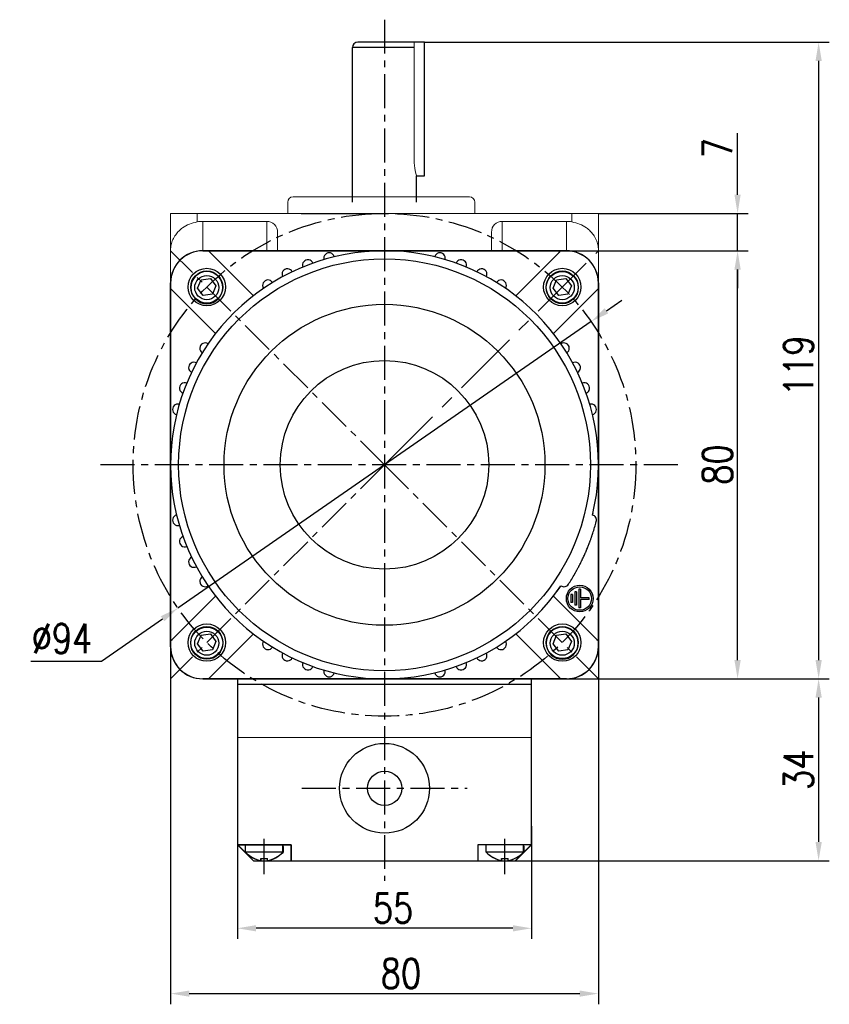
# Model space of a CAD drawing. Header units: inches. Extents: x -753 to 5070, y -3075 to 1581.
# Tile 22 of 178: x 2137 to 2288, y -2008 to -1824. Entities that reach past the tile are written whole.
import ezdxf

# ---------------------------------------------------------------- set-up
doc = ezdxf.new("R2010")
doc.units = ezdxf.units.IN
doc.header["$LTSCALE"] = 10
doc.header["$MEASUREMENT"] = 0
doc.linetypes.add('CENTER', pattern=[10.16, 6.35, -1.27, 1.27, -1.27])
for name, color, linetype in [('1轮廓实线层', 7, 'Continuous'), ('3中心线层', 1, 'CENTER'), ('7标注层', 4, 'Continuous')]:
    doc.layers.add(name, color=color, linetype=linetype)
doc.styles.add('TH_GBDIM', font='romans.shx', dxfattribs={"width": 0.8, "bigfont": 'gbcbig.shx'})
doc.dimstyles.new('TH_GBDIM', dxfattribs={"dimtxt": 3.5, "dimasz": 2.5, "dimexe": 2, "dimexo": 0, "dimgap": 1, "dimtad": 1, "dimdec": 4, "dimdsep": 46, "dimtxsty": 'TH_GBDIM', "dimcen": 0.09, "dimclrd": 4, "dimclre": 4, "dimclrt": 3, "dimadec": 0, "dimazin": 0, "dimtfac": 1, "dimtdec": 4, "dimtmove": 0, "dimatfit": 3, "dimfxl": 1, "dimtzin": 0, "dimarcsym": 0})

# ---------------------------------------------------------------- blocks, each defined once
blk = doc.blocks.new('*D382')
at = {"layer": '7标注层', "color": 4, "lineweight": -2, "transparency": 16777216}
for p, q in [((2165.05, -1929.1), (2165.05, -2008.27)), ((2245.05, -1929.1), (2245.05, -2008.27)), ((2168.55, -2006.27), (2241.55, -2006.27))]:
    blk.add_line(p, q, dxfattribs=at)
at = {"layer": '7标注层', "color": 4, "transparency": 16777216}
for points in [[(2168.55, -2005.69), (2168.55, -2006.85), (2165.05, -2006.27)], [(2241.55, -2005.69), (2241.55, -2006.85), (2245.05, -2006.27)]]:
    blk.add_solid(points, dxfattribs=at)
at = {"layer": 'Defpoints', "color": 0, "transparency": 16777216}
for p in [(2165.05, -1929.1), (2245.05, -1929.1), (2245.05, -2006.27)]:
    blk.add_point(p, dxfattribs=at)
at = {"layer": '7标注层', "color": 3, "transparency": 16777216, "insert": (2208.13, -2002.52), "char_height": 5.5, "attachment_point": 5, "style": 'TH_GBDIM'}
blk.add_mtext('{80}{}{}', dxfattribs=at)
blk = doc.blocks.new('*D383')
at = {"layer": '7标注层', "color": 4, "lineweight": -2, "transparency": 16777216}
for p, q in [((2234.93, -1867.43), (2273.07, -1867.43)), ((2271.07, -1943.93), (2271.07, -1870.93)), ((2245.05, -1947.43), (2273.07, -1947.43))]:
    blk.add_line(p, q, dxfattribs=at)
at = {"layer": '7标注层', "color": 4, "transparency": 16777216}
for points in [[(2270.48, -1870.93), (2271.65, -1870.93), (2271.07, -1867.43)], [(2270.48, -1943.93), (2271.65, -1943.93), (2271.07, -1947.43)]]:
    blk.add_solid(points, dxfattribs=at)
at = {"layer": 'Defpoints', "color": 0, "transparency": 16777216}
for p in [(2234.93, -1867.43), (2271.07, -1867.43), (2245.05, -1947.43)]:
    blk.add_point(p, dxfattribs=at)
at = {"layer": '7标注层', "color": 3, "transparency": 16777216, "insert": (2267.32, -1907.38), "char_height": 5.5, "attachment_point": 5, "rotation": 90, "style": 'TH_GBDIM'}
blk.add_mtext('{80}{}{}', dxfattribs=at)
blk = doc.blocks.new('*D384')
at = {"layer": '7标注层', "color": 4, "lineweight": -2, "transparency": 16777216}
for p, q in [((2271.07, -1856.93), (2271.07, -1845.44)), ((2245.05, -1860.43), (2273.07, -1860.43)), ((2271.07, -1867.43), (2271.07, -1860.43)), ((2246.62, -1867.43), (2273.07, -1867.43)), ((2271.07, -1870.93), (2271.07, -1874.43))]:
    blk.add_line(p, q, dxfattribs=at)
at = {"layer": '7标注层', "color": 4, "transparency": 16777216}
for points in [[(2270.48, -1856.93), (2271.65, -1856.93), (2271.07, -1860.43)], [(2270.48, -1870.93), (2271.65, -1870.93), (2271.07, -1867.43)]]:
    blk.add_solid(points, dxfattribs=at)
at = {"layer": 'Defpoints', "color": 0, "transparency": 16777216}
for p in [(2245.05, -1860.43), (2271.07, -1860.43), (2246.62, -1867.43)]:
    blk.add_point(p, dxfattribs=at)
at = {"layer": '7标注层', "color": 3, "transparency": 16777216, "insert": (2267.32, -1848.22), "char_height": 5.5, "attachment_point": 5, "rotation": 90, "style": 'TH_GBDIM'}
blk.add_mtext('{7}{}{}', dxfattribs=at)
blk = doc.blocks.new('*D385')
at = {"layer": '7标注层', "color": 4, "lineweight": -2, "transparency": 16777216}
for p, q in [((2246.55, -1878.65), (2249.43, -1876.66)), ((2243.68, -1880.65), (2166.43, -1934.21)), ((2152.12, -1944.13), (2163.55, -1936.2)), ((2138.89, -1944.13), (2152.12, -1944.13))]:
    blk.add_line(p, q, dxfattribs=at)
at = {"layer": '7标注层', "color": 4, "transparency": 16777216}
for points in [[(2246.22, -1878.17), (2246.89, -1879.13), (2243.68, -1880.65)], [(2163.22, -1935.72), (2163.88, -1936.68), (2166.43, -1934.21)]]:
    blk.add_solid(points, dxfattribs=at)
at = {"layer": 'Defpoints', "color": 0, "transparency": 16777216}
for p in [(2243.68, -1880.65), (2166.43, -1934.21)]:
    blk.add_point(p, dxfattribs=at)
at = {"layer": '7标注层', "color": 3, "transparency": 16777216, "insert": (2144.75, -1939.88), "char_height": 5.5, "attachment_point": 5, "style": 'TH_GBDIM'}
blk.add_mtext('{∅94}{}{}', dxfattribs=at)
blk = doc.blocks.new('*D386')
at = {"layer": '7标注层', "color": 4, "lineweight": -2, "transparency": 16777216}
for p, q in [((2212.55, -1828.43), (2288.22, -1828.43)), ((2286.22, -1831.93), (2286.22, -1943.93)), ((2221.52, -1947.43), (2288.22, -1947.43))]:
    blk.add_line(p, q, dxfattribs=at)
at = {"layer": '7标注层', "color": 4, "transparency": 16777216}
for points in [[(2285.64, -1831.93), (2286.81, -1831.93), (2286.22, -1828.43)], [(2285.64, -1943.93), (2286.81, -1943.93), (2286.22, -1947.43)]]:
    blk.add_solid(points, dxfattribs=at)
at = {"layer": 'Defpoints', "color": 0, "transparency": 16777216}
for p in [(2212.55, -1828.43), (2221.52, -1947.43), (2286.22, -1947.43)]:
    blk.add_point(p, dxfattribs=at)
at = {"layer": '7标注层', "color": 3, "transparency": 16777216, "insert": (2282.47, -1888.92), "char_height": 5.5, "attachment_point": 5, "rotation": 90, "style": 'TH_GBDIM'}
blk.add_mtext('{119}{}{}', dxfattribs=at)
blk = doc.blocks.new('*D447')
at = {"layer": '7标注层', "color": 4, "lineweight": -2, "transparency": 16777216}
for p, q in [((2232.95, -1947.43), (2288.22, -1947.43)), ((2286.22, -1950.93), (2286.22, -1977.93)), ((2223.11, -1981.43), (2288.22, -1981.43))]:
    blk.add_line(p, q, dxfattribs=at)
at = {"layer": '7标注层', "color": 4, "transparency": 16777216}
for points in [[(2285.64, -1950.93), (2286.81, -1950.93), (2286.22, -1947.43)], [(2285.64, -1977.93), (2286.81, -1977.93), (2286.22, -1981.43)]]:
    blk.add_solid(points, dxfattribs=at)
at = {"layer": 'Defpoints', "color": 0, "transparency": 16777216}
for p in [(2232.95, -1947.43), (2223.11, -1981.43), (2286.22, -1981.43)]:
    blk.add_point(p, dxfattribs=at)
at = {"layer": '7标注层', "color": 3, "transparency": 16777216, "insert": (2282.47, -1964.43), "char_height": 5.5, "attachment_point": 5, "rotation": 90, "style": 'TH_GBDIM'}
blk.add_mtext('34', dxfattribs=at)
blk = doc.blocks.new('*D448')
at = {"layer": '7标注层', "color": 4, "lineweight": -2, "transparency": 16777216}
for p, q in [((2177.56, -1974.94), (2177.55, -1996.06)), ((2232.56, -1974.95), (2232.55, -1996.06)), ((2229.05, -1994.06), (2181.05, -1994.06))]:
    blk.add_line(p, q, dxfattribs=at)
at = {"layer": '7标注层', "color": 4, "transparency": 16777216}
for points in [[(2181.05, -1993.47), (2181.05, -1994.64), (2177.55, -1994.06)], [(2229.05, -1993.48), (2229.05, -1994.65), (2232.55, -1994.06)]]:
    blk.add_solid(points, dxfattribs=at)
at = {"layer": 'Defpoints', "color": 0, "transparency": 16777216}
for p in [(2177.56, -1974.94), (2232.56, -1974.95), (2177.55, -1994.06)]:
    blk.add_point(p, dxfattribs=at)
at = {"layer": '7标注层', "color": 3, "transparency": 16777216, "insert": (2206.65, -1990.31), "char_height": 5.5, "attachment_point": 5, "rotation": 359.9908, "style": 'TH_GBDIM'}
blk.add_mtext('55', dxfattribs=at)

msp = doc.modelspace()

# ---------------------------------------------------------------- linework, layer by layer
at = {"color": 7, "linetype": 'Continuous', "lineweight": 15}
msp.add_line((2210.596, -1850.439), (2210.596, -1828.426), dxfattribs=at)
for p, q in [((2179.303, -1867.426), (2171.053, -1867.426)), ((2179.303, -1867.426), (2187.45, -1867.426)), ((2187.45, -1867.426), (2194.015, -1867.426)), ((2216.055, -1867.426), (2230.803, -1867.426)), ((2239.053, -1867.426), (2230.803, -1867.426)), ((2165.053, -1873.426), (2165.053, -1881.676)), ((2170.107, -1874.403), (2170.759, -1872.833)), ((2170.759, -1872.833), (2172.489, -1872.576)), ((2172.489, -1872.576), (2173.53, -1873.982)), ((2236.575, -1874.403), (2237.226, -1872.833)), ((2237.226, -1872.833), (2238.956, -1872.576)), ((2238.956, -1872.576), (2239.997, -1873.982)), ((2245.053, -1881.676), (2245.053, -1873.426)), ((2171.148, -1875.809), (2170.107, -1874.403)), ((2173.53, -1873.982), (2172.879, -1875.552)), ((2237.616, -1875.809), (2236.575, -1874.403)), ((2239.997, -1873.982), (2239.346, -1875.552)), ((2172.879, -1875.552), (2171.148, -1875.809)), ((2239.346, -1875.552), (2237.616, -1875.809)), ((2165.053, -1925.029), (2165.053, -1881.676)), ((2245.053, -1881.676), (2245.053, -1889.824)), ((2165.053, -1933.176), (2165.053, -1925.029)), ((2165.053, -1933.176), (2165.053, -1941.426)), ((2245.053, -1941.426), (2245.053, -1933.176)), ((2170.107, -1940.871), (2170.759, -1939.3)), ((2170.759, -1939.3), (2172.489, -1939.044)), ((2172.489, -1939.044), (2173.53, -1940.449)), ((2236.575, -1940.871), (2237.226, -1939.3)), ((2237.226, -1939.3), (2238.956, -1939.044)), ((2238.956, -1939.044), (2239.997, -1940.449)), ((2171.148, -1942.277), (2170.107, -1940.871)), ((2173.53, -1940.449), (2172.879, -1942.02)), ((2237.616, -1942.277), (2236.575, -1940.871)), ((2239.997, -1940.449), (2239.346, -1942.02)), ((2172.879, -1942.02), (2171.148, -1942.277)), ((2239.346, -1942.02), (2237.616, -1942.277)), ((2171.053, -1947.426), (2179.303, -1947.426)), ((2177.553, -1948.459), (2232.553, -1948.427)), ((2230.803, -1947.426), (2239.053, -1947.426)), ((2232.553, -1978.043), (2232.553, -1947.426)), ((2232.555, -1978.435), (2232.553, -1947.434)), ((2179.053, -1979.861), (2179.053, -1978.426)), ((2179.073, -1979.884), (2179.072, -1978.448)), ((2186.053, -1979.861), (2186.053, -1978.426)), ((2186.073, -1979.88), (2186.072, -1978.444)), ((2224.053, -1979.861), (2224.053, -1978.426)), ((2224.073, -1979.859), (2224.072, -1978.423)), ((2231.053, -1979.861), (2231.053, -1978.426)), ((2231.073, -1979.855), (2231.072, -1978.419)), ((2179.053, -1979.767), (2186.053, -1979.767)), ((2179.072, -1979.789), (2186.072, -1979.785)), ((2186.053, -1978.729), (2186.053, -1979.861)), ((2186.072, -1978.747), (2186.073, -1979.88)), ((2224.053, -1979.767), (2231.053, -1979.767)), ((2224.072, -1979.764), (2231.072, -1979.76)), ((2231.053, -1978.729), (2231.053, -1979.861)), ((2231.072, -1978.722), (2231.073, -1979.855)), ((2181.953, -1981.026), (2183.153, -1981.026)), ((2181.953, -1981.454), (2181.953, -1981.026)), ((2181.973, -1981.047), (2183.173, -1981.046)), ((2181.973, -1981.475), (2181.973, -1981.047)), ((2183.153, -1981.454), (2183.153, -1981.026)), ((2183.173, -1981.474), (2183.173, -1981.046)), ((2226.953, -1981.026), (2228.153, -1981.026)), ((2226.953, -1981.454), (2226.953, -1981.026)), ((2226.973, -1981.022), (2228.173, -1981.021)), ((2226.973, -1981.45), (2226.973, -1981.022)), ((2228.153, -1981.454), (2228.153, -1981.026)), ((2228.173, -1981.449), (2228.173, -1981.021))]:
    msp.add_line(p, q)
for centre, radius in [((2171.819, -1874.193), 3.5), ((2238.286, -1874.193), 3.5), ((2238.286, -1874.31), 3), ((2171.819, -1874.31), 2.25), ((2238.286, -1874.31), 2.25), ((2171.819, -1940.66), 3.5), ((2171.819, -1940.777), 3), ((2238.286, -1940.66), 3.5), ((2171.819, -1940.777), 2.25), ((2238.286, -1940.777), 2.25)]:
    msp.add_circle(centre, radius)
at = {"extrusion": (0, 0, -1)}
for centre in [(-2171.819, -1874.31), (-2238.286, -1940.777)]:
    msp.add_circle(centre, 3, dxfattribs=at)
for centre, radius, start, end in [((2171.053, -1873.426), 6, 90, 180), ((2239.053, -1873.426), 6, 0, 90), ((2171.053, -1941.426), 6, 180, 270), ((2239.053, -1941.426), 6, 270, 0), ((2183.512, -1975.178), 6.467, 226.40085, 256.04276), ((2183.53, -1975.197), 6.467, 226.43412, 256.07602), ((2181.593, -1975.178), 6.467, 283.95724, 313.59915), ((2181.61, -1975.199), 6.467, 283.99051, 313.63241), ((2228.512, -1975.178), 6.467, 226.40085, 256.04276), ((2228.53, -1975.173), 6.467, 226.43412, 256.07602), ((2226.593, -1975.178), 6.467, 283.95724, 313.59915), ((2226.61, -1975.174), 6.467, 283.99051, 313.63241)]:
    msp.add_arc(centre, radius, start, end)
at = {"color": 7, "linetype": 'Continuous', "lineweight": 15}
msp.add_open_spline([(2211.046, -1853.405), (2211.049, -1853.415), (2211.063, -1853.46), (2210.988, -1853.212), (2210.85, -1852.685), (2210.69, -1851.879), (2210.605, -1851.079), (2210.598, -1850.588), (2210.596, -1850.439)], degree=3, knots=[0, 0, 0, 0, 0.0602507, 0.2653074, 0.4728209, 0.6883267, 0.9057943, 1, 1, 1, 1], dxfattribs=at)
at = {"layer": '1轮廓实线层'}
for p, q in [((2212.553, -1828.426), (2200.053, -1828.426)), ((2212.553, -1853.426), (2212.553, -1828.426)), ((2199.053, -1858.331), (2199.053, -1829.426)), ((2207.053, -1829.426), (2199.053, -1829.426)), ((2210.596, -1829.426), (2207.053, -1829.426)), ((2211.053, -1858.331), (2211.053, -1853.426)), ((2171.053, -1867.426), (2172.124, -1867.426)), ((2172.124, -1867.426), (2205.053, -1867.426)), ((2172.124, -1867.426), (2172.424, -1867.726)), ((2180.526, -1875.828), (2172.424, -1867.726)), ((2205.053, -1867.426), (2237.981, -1867.426)), ((2237.681, -1867.726), (2229.579, -1875.828)), ((2237.681, -1867.726), (2237.981, -1867.426)), ((2237.981, -1867.426), (2239.053, -1867.426)), ((2165.053, -1874.497), (2165.053, -1873.426)), ((2245.053, -1873.426), (2245.053, -1874.497)), ((2165.053, -1907.426), (2165.053, -1874.497)), ((2165.353, -1874.797), (2165.053, -1874.497)), ((2165.353, -1874.797), (2173.455, -1882.899)), ((2236.651, -1882.899), (2244.753, -1874.797)), ((2245.053, -1874.497), (2244.753, -1874.797)), ((2245.053, -1874.497), (2245.053, -1907.426)), ((2245.08, -1880.926), (2245.065, -1933.926)), ((2165.053, -1940.355), (2165.053, -1907.426)), ((2245.053, -1907.426), (2245.053, -1940.355)), ((2244.004, -1920.225), (2244.003, -1920.225)), ((2173.455, -1931.953), (2165.353, -1940.055)), ((2244.753, -1940.055), (2236.651, -1931.953)), ((2240.203, -1931.676), (2239.903, -1931.676)), ((2239.903, -1931.676), (2239.903, -1933.176)), ((2240.203, -1931.676), (2240.203, -1933.176)), ((2240.953, -1931.176), (2240.653, -1931.176)), ((2240.653, -1931.176), (2240.653, -1933.676)), ((2240.953, -1931.176), (2240.953, -1933.676)), ((2241.703, -1930.676), (2241.403, -1930.676)), ((2241.403, -1930.676), (2241.403, -1934.176)), ((2241.703, -1930.676), (2241.703, -1932.276)), ((2243.303, -1932.276), (2241.703, -1932.276)), ((2243.303, -1932.576), (2243.303, -1932.276)), ((2240.203, -1933.176), (2239.903, -1933.176)), ((2240.953, -1933.676), (2240.653, -1933.676)), ((2241.703, -1934.176), (2241.403, -1934.176)), ((2241.703, -1932.576), (2241.703, -1934.176)), ((2243.303, -1932.576), (2241.703, -1932.576)), ((2172.424, -1947.126), (2180.526, -1939.024)), ((2229.579, -1939.024), (2237.681, -1947.126)), ((2165.053, -1940.355), (2165.353, -1940.055)), ((2165.053, -1941.426), (2165.053, -1940.355)), ((2244.753, -1940.055), (2245.053, -1940.355)), ((2245.053, -1940.355), (2245.053, -1941.426)), ((2172.424, -1947.126), (2172.124, -1947.426)), ((2237.981, -1947.426), (2237.681, -1947.126)), ((2172.124, -1947.426), (2171.053, -1947.426)), ((2205.053, -1947.426), (2172.124, -1947.426)), ((2177.553, -1947.426), (2177.553, -1978.043)), ((2177.553, -1947.426), (2177.576, -1978.449)), ((2232.553, -1947.426), (2177.553, -1947.426)), ((2237.981, -1947.426), (2205.053, -1947.426)), ((2239.053, -1947.426), (2237.981, -1947.426)), ((2232.553, -1958.426), (2177.553, -1958.458)), ((2177.553, -1978.426), (2180.553, -1981.426)), ((2177.553, -1978.426), (2187.553, -1978.426)), ((2177.572, -1978.449), (2187.572, -1978.443)), ((2177.572, -1978.449), (2180.573, -1981.447)), ((2187.553, -1978.426), (2187.553, -1981.426)), ((2187.572, -1978.443), (2187.573, -1981.443)), ((2222.553, -1978.426), (2232.553, -1978.426)), ((2222.553, -1981.426), (2222.553, -1978.426)), ((2222.572, -1978.424), (2232.572, -1978.418)), ((2222.573, -1981.424), (2222.572, -1978.424)), ((2232.553, -1978.426), (2229.553, -1981.426)), ((2232.572, -1978.418), (2229.573, -1981.42)), ((2180.573, -1981.447), (2229.553, -1981.426)), ((2184.053, -1981.426), (2226.053, -1981.426))]:
    msp.add_line(p, q, dxfattribs=at)
at = {"layer": '1轮廓实线层', "color": 7, "linetype": 'Continuous', "lineweight": 15}
for p, q in [((2186.944, -1858.331), (2186.944, -1860.426)), ((2187.943, -1857.331), (2204.738, -1857.331)), ((2204.738, -1857.331), (2220.945, -1857.331)), ((2221.944, -1860.426), (2221.944, -1858.331)), ((2165.053, -1860.426), (2170.053, -1860.426)), ((2165.053, -1867.265), (2165.053, -1860.426)), ((2170.053, -1860.426), (2170.053, -1862.011)), ((2170.053, -1860.426), (2240.053, -1860.426)), ((2240.053, -1862.011), (2240.053, -1860.426)), ((2240.053, -1860.426), (2245.053, -1860.426)), ((2245.053, -1860.426), (2245.053, -1867.265)), ((2171.053, -1861.926), (2171.053, -1867.426)), ((2183.053, -1861.926), (2171.053, -1861.926)), ((2183.053, -1867.426), (2183.053, -1861.926)), ((2227.053, -1861.926), (2227.053, -1867.426)), ((2227.053, -1861.926), (2239.053, -1861.926)), ((2239.053, -1867.426), (2239.053, -1861.926)), ((2185.053, -1863.947), (2185.053, -1867.426)), ((2225.053, -1867.426), (2225.053, -1863.947)), ((2165.053, -1873.426), (2165.053, -1867.265)), ((2171.053, -1867.426), (2172.124, -1867.426)), ((2172.124, -1867.426), (2194.015, -1867.426)), ((2237.981, -1867.426), (2239.053, -1867.426)), ((2245.053, -1867.265), (2245.053, -1873.426)), ((2165.053, -1874.497), (2165.053, -1873.426)), ((2245.053, -1873.426), (2245.053, -1874.497)), ((2165.053, -1907.426), (2165.053, -1874.497)), ((2245.053, -1874.497), (2245.053, -1907.426)), ((2165.053, -1940.355), (2165.053, -1907.426)), ((2245.053, -1907.426), (2245.053, -1940.355)), ((2165.053, -1941.426), (2165.053, -1940.355)), ((2245.053, -1940.355), (2245.053, -1941.426)), ((2194.015, -1947.426), (2172.124, -1947.426)), ((2237.981, -1947.426), (2216.055, -1947.426)), ((2239.053, -1947.426), (2237.981, -1947.426))]:
    msp.add_line(p, q, dxfattribs=at)
at = {"layer": '1轮廓实线层', "color": 7}
msp.add_line((2232.553, -1958.426), (2232.553, -1947.426), dxfattribs=at)
at = {"layer": '1轮廓实线层', "color": 0}
for points in [[(2216.055, -1867.426), (2171.053, -1867.426, 0.4142136), (2165.053, -1873.426), (2165.053, -1941.426, 0.4142136), (2171.053, -1947.426), (2216.055, -1947.426)], [(2216.055, -1947.426), (2239.053, -1947.426, 0.4142136), (2245.053, -1941.426), (2245.053, -1873.426, 0.4142136), (2239.053, -1867.426), (2216.055, -1867.426)]]:
    msp.add_lwpolyline(points, format="xyb", dxfattribs=at)
at = {"layer": '1轮廓实线层'}
for centre, radius in [((2205.053, -1907.426), 38.5), ((2171.819, -1874.192), 3.5), ((2171.819, -1874.192), 3), ((2238.287, -1874.192), 3.5), ((2238.287, -1874.192), 3), ((2205.053, -1907.426), 30), ((2205.053, -1907.426), 19.5), ((2241.553, -1932.426), 2.5), ((2241.553, -1932.426), 2.2), ((2171.819, -1940.66), 3.5), ((2171.819, -1940.66), 3), ((2238.287, -1940.66), 3.5), ((2238.287, -1940.66), 3), ((2205.063, -1967.889), 8.4), ((2205.063, -1967.889), 3.2)]:
    msp.add_circle(centre, radius, dxfattribs=at)
for centre, radius, start, end in [((2200.053, -1829.426), 1, 90, 180), ((2205.053, -1907.426), 40, 346.43243, 325.56757), ((2171.053, -1873.426), 6, 90, 180), ((2194.7, -1868.789), 1, 14.28378, 195.71622), ((2215.405, -1868.789), 1, 344.28378, 165.71622), ((2239.053, -1873.426), 6, 0, 90), ((2190.718, -1870.083), 1, 20.28378, 201.71622), ((2219.387, -1870.083), 1, 338.28378, 159.71622), ((2186.893, -1871.786), 1, 26.28378, 207.71622), ((2223.212, -1871.786), 1, 332.28378, 153.71622), ((2183.267, -1873.879), 1, 32.28378, 213.71622), ((2226.838, -1873.879), 1, 326.28378, 147.71622), ((2171.506, -1885.64), 1, 56.28378, 237.71622), ((2238.599, -1885.64), 1, 302.28378, 123.71622), ((2169.412, -1889.266), 1, 62.28378, 243.71622), ((2240.693, -1889.266), 1, 296.28378, 117.71622), ((2167.709, -1893.091), 1, 68.28378, 249.71622), ((2242.396, -1893.091), 1, 290.28378, 111.71622), ((2166.416, -1897.073), 1, 74.28378, 255.71622), ((2243.69, -1897.073), 1, 284.28378, 105.71622), ((2166.416, -1917.779), 1, 104.28378, 285.71622), ((2205.053, -1907.426), 38.5, 346.01062, 346.01275), ((2205.053, -1907.426), 40, 346.43243, 347.05742), ((2205.053, -1907.426), 40, 346.43243, 347.05742), ((2243.69, -1917.779), 1, 345, 75.71622), ((2205.053, -1907.426), 41, 341.8093, 345), ((2167.709, -1921.761), 1, 110.28378, 291.71622), ((2169.412, -1925.586), 1, 116.28378, 297.71622), ((2171.506, -1929.212), 1, 122.28378, 303.71622), ((2205.053, -1907.426), 41, 327, 330.1907), ((2205.053, -1907.426), 40, 323.821, 325.56757), ((2205.053, -1907.426), 40, 323.821, 325.56757), ((2238.599, -1929.212), 1, 236.28378, 327), ((2205.053, -1907.426), 40, 323.821, 323.82562), ((2171.053, -1941.426), 6, 180, 270), ((2183.267, -1940.973), 1, 146.28378, 327.71622), ((2226.838, -1940.973), 1, 212.28378, 33.71622), ((2239.053, -1941.426), 6, 270, 0), ((2186.893, -1943.066), 1, 152.28378, 333.71622), ((2223.212, -1943.066), 1, 206.28378, 27.71622), ((2190.718, -1944.769), 1, 158.28378, 339.71622), ((2219.387, -1944.769), 1, 200.28378, 21.71622), ((2194.7, -1946.063), 1, 164.28378, 345.71622), ((2215.405, -1946.063), 1, 194.28378, 15.71622)]:
    msp.add_arc(centre, radius, start, end, dxfattribs=at)
at = {"layer": '1轮廓实线层', "color": 7, "linetype": 'Continuous', "lineweight": 15}
for centre, radius, start, end in [((2187.944, -1858.331), 1, 90, 180), ((2220.944, -1858.331), 1, 0, 90), ((2171.053, -1873.426), 6, 90, 180), ((2239.053, -1873.426), 6, 0, 90), ((2171.053, -1941.426), 6, 180, 270), ((2239.053, -1941.426), 6, 270, 0)]:
    msp.add_arc(centre, radius, start, end, dxfattribs=at)
for centre, major_axis, start_param, end_param in [((2171.053, -1867.989), (0, -6.063), 3.1415927, 3.3090407), ((2183.053, -1863.947), (0, -2.021), 1.5707963, 3.1415927), ((2227.053, -1863.947), (0, 2.021), 0, 1.5707963), ((2239.053, -1867.989), (0, 6.063), 6.1157372, 6.2831853)]:
    msp.add_ellipse(centre, major_axis=major_axis, ratio=0.9896874, start_param=start_param, end_param=end_param, dxfattribs=at)
for points, knots in [([(2170.053, -1862.011), (2169.543, -1862.133), (2168.525, -1862.376), (2167.385, -1863.037), (2166.562, -1863.727), (2165.931, -1864.464), (2165.43, -1865.331), (2165.121, -1866.29), (2165.053, -1866.944), (2165.053, -1867.261), (2165.053, -1867.265)], [0, 0, 0, 0, 0.1632796, 0.325761, 0.4399397, 0.5573936, 0.7048218, 0.8564876, 0.9983726, 1, 1, 1, 1]), ([(2245.053, -1867.265), (2245.053, -1867.261), (2245.052, -1866.944), (2244.985, -1866.299), (2244.679, -1865.34), (2244.185, -1864.478), (2243.549, -1863.733), (2242.728, -1863.041), (2241.58, -1862.376), (2240.562, -1862.133), (2240.053, -1862.011)], [0, 0, 0, 0, 0.0016274, 0.1435129, 0.2910808, 0.4426062, 0.5569336, 0.6742378, 0.8367196, 1, 1, 1, 1])]:
    msp.add_open_spline(points, degree=3, knots=knots, dxfattribs=at)
at = {"layer": '1轮廓实线层'}
msp.add_open_spline([(2240.628, -1927.808), (2240.628, -1927.808), (2240.628, -1927.808), (2240.628, -1927.808), (2240.634, -1927.796), (2240.654, -1927.762), (2240.67, -1927.733), (2240.674, -1927.727), (2240.681, -1927.714), (2240.685, -1927.707), (2240.698, -1927.685), (2240.707, -1927.669), (2240.736, -1927.618), (2240.781, -1927.538), (2240.838, -1927.437), (2240.885, -1927.353), (2240.901, -1927.323), (2240.935, -1927.262), (2240.953, -1927.229), (2241.008, -1927.13), (2241.086, -1926.987), (2241.172, -1926.827), (2241.262, -1926.658), (2241.309, -1926.569), (2241.371, -1926.452), (2241.383, -1926.428), (2241.408, -1926.381), (2241.446, -1926.308), (2241.484, -1926.234), (2241.562, -1926.084), (2241.667, -1925.877), (2241.776, -1925.658), (2241.859, -1925.489), (2241.887, -1925.431), (2241.93, -1925.345), (2241.944, -1925.315), (2241.972, -1925.257), (2241.986, -1925.228), (2242.057, -1925.081), (2242.17, -1924.843), (2242.282, -1924.6), (2242.395, -1924.355), (2242.451, -1924.231), (2242.52, -1924.075), (2242.534, -1924.043), (2242.562, -1923.981), (2242.603, -1923.887), (2242.644, -1923.794), (2242.724, -1923.608), (2242.829, -1923.362), (2242.931, -1923.119), (2242.992, -1922.968), (2243.005, -1922.938), (2243.029, -1922.878), (2243.042, -1922.848), (2243.078, -1922.758), (2243.102, -1922.699), (2243.172, -1922.524), (2243.262, -1922.296), (2243.345, -1922.079), (2243.405, -1921.921), (2243.434, -1921.842), (2243.463, -1921.766), (2243.482, -1921.715), (2243.491, -1921.69), (2243.537, -1921.566), (2243.607, -1921.376), (2243.699, -1921.119), (2243.752, -1920.966), (2243.784, -1920.876), (2243.79, -1920.858), (2243.802, -1920.823), (2243.808, -1920.806), (2243.825, -1920.756), (2243.836, -1920.724), (2243.867, -1920.633), (2243.905, -1920.523), (2243.934, -1920.435), (2243.953, -1920.379), (2243.959, -1920.361), (2243.969, -1920.33), (2243.974, -1920.315), (2243.987, -1920.277), (2243.999, -1920.238), (2244.004, -1920.225), (2244.004, -1920.225)], degree=3, knots=[0, 0, 0, 0, 0.0017158, 0.0017158, 0.0329122, 0.0641086, 0.0641086, 0.0719077, 0.0719077, 0.0797068, 0.0797068, 0.0953049, 0.0953049, 0.1265013, 0.1576977, 0.1576977, 0.1732959, 0.1732959, 0.1888941, 0.1888941, 0.2200905, 0.2512869, 0.2512869, 0.2824832, 0.2824832, 0.2902823, 0.2902823, 0.2980814, 0.3136796, 0.3136796, 0.344876, 0.3760724, 0.3760724, 0.3916706, 0.3916706, 0.3994697, 0.3994697, 0.4072688, 0.4072688, 0.4384651, 0.4696615, 0.4696615, 0.5008579, 0.5008579, 0.508657, 0.508657, 0.5164561, 0.5320543, 0.5320543, 0.5632507, 0.594447, 0.594447, 0.6022461, 0.6022461, 0.6100452, 0.6100452, 0.6256434, 0.6256434, 0.6568398, 0.6880362, 0.6880362, 0.7036344, 0.7114335, 0.7114335, 0.7192326, 0.7192326, 0.750429, 0.7816253, 0.8128217, 0.8128217, 0.8206208, 0.8206208, 0.8284199, 0.8284199, 0.8440181, 0.8440181, 0.8752145, 0.9064109, 0.9064109, 0.922009, 0.922009, 0.9376072, 0.9376072, 0.9688036, 1, 1, 1, 1], dxfattribs=at)
at = {"layer": '3中心线层', "ltscale": 0.1}
for p, q in [((2205.053, -1824.223), (2205.053, -1985.17)), ((2205.053, -1907.426), (2165.062, -1867.436)), ((2259.892, -1907.426), (2151.683, -1907.426)), ((2205.053, -1907.426), (2165.062, -1947.416)), ((2205.053, -1907.426), (2245.043, -1947.416)), ((2189.601, -1967.889), (2220.525, -1967.889))]:
    msp.add_line(p, q, dxfattribs=at)
at = {"layer": '3中心线层', "ltscale": 0.2}
msp.add_line((2205.053, -1907.426), (2245.043, -1867.436), dxfattribs=at)
at = {"layer": '3中心线层'}
for p, q in [((2182.553, -1983.936), (2182.553, -1977.315)), ((2182.574, -1983.956), (2182.57, -1977.335)), ((2227.553, -1983.936), (2227.553, -1977.315)), ((2227.574, -1983.931), (2227.57, -1977.31))]:
    msp.add_line(p, q, dxfattribs=at)
at = {"layer": '3中心线层', "ltscale": 0.1}
msp.add_circle((2205.053, -1907.426), 47, dxfattribs=at)
at = {"layer": '7标注层', "color": 7}
msp.add_line((2211.057, -1853.426), (2212.553, -1853.426), dxfattribs=at)
at = {"layer": '7标注层'}
msp.add_line((2189.444, -1860.426), (2205.053, -1860.426), dxfattribs=at)

# ---------------------------------------------------------------- dimensions: what is measured, and where the dimension line sits
for base, p1, p2, picture, middle in [((2286.222, -1947.426), (2212.553, -1828.426), (2221.517, -1947.426), '*D386', (2286.222, -1888.915)), ((2271.068, -1860.426), (2246.615, -1867.426), (2245.053, -1860.426), '*D384', (2271.068, -1848.221)), ((2271.068, -1867.426), (2245.053, -1947.426), (2234.928, -1867.426), '*D383', (2271.068, -1907.378))]:
    dim = msp.add_linear_dim(base=base, p1=p1, p2=p2, angle=90, text='{<>}{}{}', dimstyle='TH_GBDIM', override={"dimtxt": 5.5, "dimasz": 3.5, "dimdec": 1, "dimadec": 1}, dxfattribs=at)
    dim.commit()
    dim.dimension.update_dxf_attribs({"geometry": picture, "text_midpoint": middle, "dimtype": 160})
dim = msp.add_diameter_dim_2p(p1=(2243.677, -1880.646), p2=(2166.428, -1934.206), text='{<>}{}{}', dimstyle='TH_GBDIM', override={"dimtxt": 5.5, "dimasz": 3.5, "dimgap": 1.5, "dimtoh": 1, "dimdec": 0}, dxfattribs=at)
dim.commit()
dim.dimension.update_dxf_attribs({"geometry": '*D385', "text_midpoint": (2144.753, -1944.127), "dimtype": 163})
dim = msp.add_linear_dim(base=(2245.053, -2006.27), p1=(2165.053, -1929.102), p2=(2245.053, -1929.102), text='{<>}{}{}', dimstyle='TH_GBDIM', override={"dimtxt": 5.5, "dimasz": 3.5, "dimdec": 1, "dimadec": 1}, dxfattribs=at)
dim.commit()
dim.dimension.update_dxf_attribs({"geometry": '*D382', "text_midpoint": (2208.133, -2006.27), "dimtype": 160})
dim = msp.add_linear_dim(base=(2286.222, -1981.429), p1=(2232.949, -1947.426), p2=(2223.106, -1981.429), angle=270, dimstyle='TH_GBDIM', override={"dimtxt": 5.5, "dimasz": 3.5, "dimdec": 1, "dimadec": 1}, dxfattribs=at)
dim.commit()
dim.dimension.update_dxf_attribs({"geometry": '*D447', "text_midpoint": (2282.472, -1964.427)})
dim = msp.add_linear_dim(base=(2177.554, -1994.056), p1=(2232.557, -1974.949), p2=(2177.557, -1974.936), angle=179.99083, dimstyle='TH_GBDIM', override={"dimtxt": 5.5, "dimasz": 3.5, "dimdec": 1, "dimadec": 1}, dxfattribs=at)
dim.commit()
dim.dimension.update_dxf_attribs({"geometry": '*D448', "text_midpoint": (2206.654, -1994.06), "dimtype": 160})

doc.saveas('drawing.dxf')
